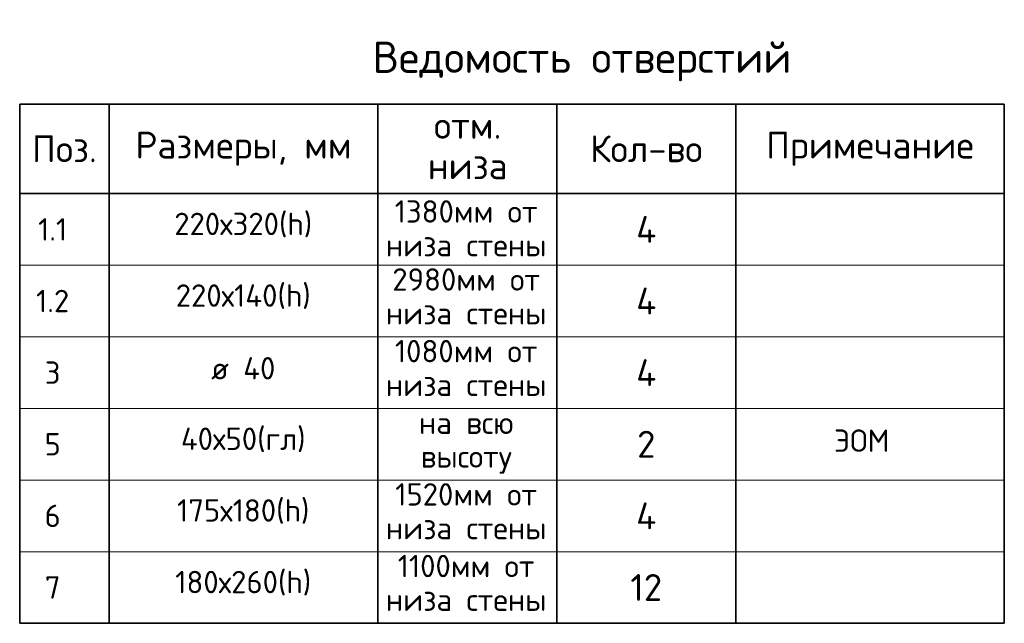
# Model space of a CAD drawing. Header units: millimetres. Extents: x 24002 to 102045, y -250 to 61883.
# Tile 31 of 31: x 83718 to 89218, y 50183 to 53554. Entities that reach past the tile are written whole.
import ezdxf

# ---------------------------------------------------------------- set-up
doc = ezdxf.new("R2010")
doc.units = ezdxf.units.MM
doc.layers.add('Standard', color=7, linetype='Continuous', lineweight=25)
doc.styles.add('ARIAL', font='ARIAL.TTF')
doc.styles.add('ISOCPEUR', font='ISOCPEUR')

msp = doc.modelspace()

# ---------------------------------------------------------------- linework, layer by layer
at = {"layer": 'Standard', "color": 7, "linetype": 'Continuous', "lineweight": 35, "transparency": 33554687}
for p, q in [((83718.3, 53083.5), (89218.3, 53083.5)), ((83718.3, 52583.5), (83718.3, 53083.5)), ((84218.3, 52583.5), (84218.3, 53083.5)), ((85718.3, 52583.5), (85718.3, 53083.5)), ((86718.3, 52583.5), (86718.3, 53083.5)), ((87718.3, 52583.5), (87718.3, 53083.5)), ((89218.3, 52583.5), (89218.3, 53083.5)), ((83718.3, 52583.5), (89218.3, 52583.5)), ((83718.3, 52183.5), (83718.3, 52583.5)), ((84218.3, 52183.5), (84218.3, 52583.5)), ((85718.3, 52183.5), (85718.3, 52583.5)), ((85718.3, 52183.5), (85718.3, 52583.5)), ((86718.3, 52183.5), (86718.3, 52583.5)), ((86718.3, 52183.5), (86718.3, 52583.5)), ((87718.3, 52183.5), (87718.3, 52583.5)), ((89218.3, 52183.5), (89218.3, 52583.5)), ((83718.3, 51783.5), (83718.3, 52183.5)), ((84218.3, 51783.5), (84218.3, 52183.5)), ((85718.3, 51783.5), (85718.3, 52183.5)), ((86718.3, 51783.5), (86718.3, 52183.5)), ((87718.3, 51783.5), (87718.3, 52183.5)), ((89218.3, 51783.5), (89218.3, 52183.5)), ((83718.3, 51383.5), (83718.3, 51783.5)), ((84218.3, 51383.5), (84218.3, 51783.5)), ((85718.3, 51383.5), (85718.3, 51783.5)), ((86718.3, 51383.5), (86718.3, 51783.5)), ((87718.3, 51383.5), (87718.3, 51783.5)), ((89218.3, 51383.5), (89218.3, 51783.5)), ((83718.3, 50183.5), (83718.3, 51383.5)), ((84218.3, 50183.5), (84218.3, 51383.5)), ((85718.3, 50183.5), (85718.3, 51383.5)), ((86718.3, 50183.5), (86718.3, 51383.5)), ((87718.3, 50183.5), (87718.3, 51383.5)), ((89218.3, 50183.5), (89218.3, 51383.5)), ((83718.3, 50183.5), (89218.3, 50183.5))]:
    msp.add_line(p, q, dxfattribs=at)
at = {"layer": 'Standard', "color": 7, "linetype": 'Continuous', "lineweight": 13, "transparency": 33554687}
for p, q in [((83718.3, 52183.5), (89218.3, 52183.5)), ((83718.3, 51783.5), (89218.3, 51783.5)), ((83718.3, 51783.5), (89218.3, 51783.5)), ((83718.3, 51783.5), (89218.3, 51783.5)), ((83718.3, 51383.5), (89218.3, 51383.5)), ((83718.3, 51383.5), (89218.3, 51383.5)), ((83718.3, 50983.5), (89218.3, 50983.5)), ((83718.3, 50583.5), (89218.3, 50583.5)), ((83718.3, 50183.5), (89218.3, 50183.5))]:
    msp.add_line(p, q, dxfattribs=at)
at = {"layer": 'Standard', "color": 7, "linetype": 'Continuous', "lineweight": 35, "transparency": 33554687}
for points in [[(83718.3, 51783.5), (83718.3, 51783.5)], [(84218.3, 51783.5), (84218.3, 51783.5)], [(87718.3, 51783.5), (87718.3, 51783.5)], [(89218.3, 51783.5), (89218.3, 51783.5)]]:
    msp.add_lwpolyline(points, close=True, dxfattribs=at)

# ---------------------------------------------------------------- texts
for s, insert, char_height, width, attachment_point, style in [('\\A1;{\\fISOCPEUR|i0|b0;\\H175.000000;\\W1.000000;\\C7;Ведомость отверстий}\\P', (85689.6, 53321), 175, 2501.25, 4, 'ISOCPEUR'), ('\\A1;{\\fISOCPEUR|i0|b0;\\H150.000000;\\W1.000000;\\C7;Размеры, мм}\\P', (84968.3, 52833.5), 150, 1243.125, 5, 'ISOCPEUR'), ('\\A1;{\\fISOCPEUR|i0|b0;\\H150.000000;\\W1.000000;\\C7;Кол-во}\\P', (87218.3, 52833.5), 150, 716.667, 5, 'ISOCPEUR'), ('\\A1;{\\fISOCPEUR|i0|b0;\\H150.000000;\\W1.000000;\\C7;Поз.}\\P', (83968.3, 52833.5), 150, 436.84, 5, 'ISOCPEUR'), ('\\A1;{\\fISOCPEUR|i0|b0;\\H150.000000;\\W1.000000;\\C7;Примечание}\\P', (88468.3, 52833.5), 150, 1168, 5, 'ISOCPEUR'), ('}\\P', (88468.3, 52383.5), 150, 51.955, 5, 'ARIAL'), ('}\\P', (88468.3, 51983.5), 150, 51.955, 5, 'ARIAL'), ('}\\P', (88468.3, 51983.5), 150, 51.955, 5, 'ARIAL'), ('}\\P', (88468.3, 51583.5), 150, 51.955, 5, 'ARIAL'), ('}\\P', (88468.3, 51583.5), 150, 51.955, 5, 'ARIAL')]:
    msp.add_mtext(s, dxfattribs=dict(at, insert=insert, char_height=char_height, width=width, attachment_point=attachment_point, style=style))
at = {"layer": 'Standard', "color": 7, "linetype": 'Continuous', "lineweight": 35, "transparency": 33554687, "insert": (86220.9, 53039.4), "char_height": 150, "width": 500.394, "attachment_point": 2, "line_spacing_factor": 0.903614, "style": 'ARIAL'}
msp.add_mtext('\\A1;{\\fISOCPEUR|i0|b0;\\H150.000000;\\W1.000000;\\C7;отм.}\\P{\\fISOCPEUR|i0|b0;\\H150.000000;\\W1.000000;\\C7;низа}\\P', dxfattribs=at)
at = {"layer": 'Standard', "color": 7, "linetype": 'Continuous', "lineweight": 50, "transparency": 33554687, "char_height": 125, "attachment_point": 2, "line_spacing_factor": 0.903614, "style": 'ARIAL'}
for s, insert, width in [('\\A1;{\\fISOCPEUR|i0|b0;\\H125.000000;\\W1.000000;\\C7;1380мм от}\\P{\\fISOCPEUR|i0|b0;\\H125.000000;\\W1.000000;\\C7;низа стены}\\P', (86212.1, 52546), 951.562), ('\\A1;{\\fISOCPEUR|i0|b0;\\H125.000000;\\W1.000000;\\C7;2980мм от}\\P{\\fISOCPEUR|i0|b0;\\H125.000000;\\W1.000000;\\C7;низа стены}\\P', (86212.1, 52166), 954.039), ('\\A1;{\\fISOCPEUR|i0|b0;\\H125.000000;\\W1.000000;\\C7;1080мм от}\\P{\\fISOCPEUR|i0|b0;\\H125.000000;\\W1.000000;\\C7;низа стены}\\P', (86212.1, 51766), 951.562), ('\\A1;{\\fISOCPEUR|i0|b0;\\H125.000000;\\W1.000000;\\C7;на всю}\\P{\\fISOCPEUR|i0|b0;\\H125.000000;\\W1.000000;\\C7;высоту}\\P', (86212.1, 51366), 609.866), ('\\A1;{\\fISOCPEUR|i0|b0;\\H125.000000;\\W1.000000;\\C7;1520мм от}\\P{\\fISOCPEUR|i0|b0;\\H125.000000;\\W1.000000;\\C7;низа стены}\\P', (86212.1, 50966), 951.562), ('\\A1;{\\fISOCPEUR|i0|b0;\\H125.000000;\\W1.000000;\\C7;1100мм от}\\P{\\fISOCPEUR|i0|b0;\\H125.000000;\\W1.000000;\\C7;низа стены}\\P', (86212.1, 50566), 949.139)]:
    msp.add_mtext(s, dxfattribs=dict(at, insert=insert, width=width))
at = {"layer": 'Standard', "color": 7, "linetype": 'Continuous', "lineweight": 13, "transparency": 33554687, "attachment_point": 5, "style": 'ISOCPEUR'}
for s, insert, char_height, width in [('\\A1;{\\fISOCPEUR|i0|b0;\\H125.000000;\\W1.000000;\\C7;220х320(h)}\\P', (84966.9, 52407.7), 125, 860.606), ('\\A1;{\\fISOCPEUR|i0|b0;\\H150.000000;\\W1.000000;\\C7;4}\\P', (87218.3, 52383.5), 150, 180), ('\\A1;{\\fISOCPEUR|i0|b0;\\H125.000000;\\W1.000000;\\C7;220х140(h)}\\P', (84966.9, 52007.7), 125, 846.269), ('\\A1;{\\fISOCPEUR|i0|b0;\\H150.000000;\\W1.000000;\\C7;4}\\P', (87218.3, 51983.5), 150, 180), ('\\A1;{\\fISOCPEUR|i0|b0;\\H125.000000;\\W1.000000;\\C7;ø 40}\\P', (84966.9, 51607.7), 125, 433.594), ('\\A1;{\\fISOCPEUR|i0|b0;\\H150.000000;\\W1.000000;\\C7;4}\\P', (87218.3, 51583.5), 150, 180), ('\\A1;{\\fISOCPEUR|i0|b0;\\H125.000000;\\W1.000000;\\C7;40х50(гл)}\\P', (84966.9, 51207.7), 125, 785.417), ('\\A1;{\\fISOCPEUR|i0|b0;\\H150.000000;\\W1.000000;\\C7;2}\\P', (87218.3, 51183.5), 150, 163.333), ('\\A1;{\\fISOCPEUR|i0|b0;\\H125.000000;\\W1.000000;\\C7;175х180(h)}\\P', (84966.9, 50807.7), 125, 806.818), ('\\A1;{\\fISOCPEUR|i0|b0;\\H150.000000;\\W1.000000;\\C7;4}\\P', (87218.3, 50783.5), 150, 180), ('\\A1;{\\fISOCPEUR|i0|b0;\\H125.000000;\\W1.000000;\\C7;180х260(h)}\\P', (84966.9, 50407.7), 125, 833.712), ('\\A1;{\\fISOCPEUR|i0|b0;\\H150.000000;\\W1.000000;\\C7;12}\\P', (87218.3, 50383.5), 150, 236.25)]:
    msp.add_mtext(s, dxfattribs=dict(at, insert=insert, char_height=char_height, width=width))
at = {"layer": 'Standard', "color": 7, "linetype": 'Continuous', "lineweight": 50, "transparency": 33554687, "char_height": 125, "attachment_point": 5, "style": 'ISOCPEUR'}
for s, insert, width in [('\\A1;{\\fISOCPEUR|i0|b0;\\H125.000000;\\W1.000000;\\C7;1.1}\\P', (83902.4, 52383.5), 205.263), ('\\A1;{\\fISOCPEUR|i0|b0;\\H125.000000;\\W1.000000;\\C7;1.2}\\P', (83902.4, 51983.5), 236.842), ('\\A1;{\\fISOCPEUR|i0|b0;\\H125.000000;\\W1.000000;\\C7;3}\\P', (83902.4, 51583.5), 136.111), ('\\A1;{\\fISOCPEUR|i0|b0;\\H125.000000;\\W1.000000;\\C7;ЭОМ}\\P', (88422.1, 51203.5), 370.37), ('\\A1;{\\fISOCPEUR|i0|b0;\\H125.000000;\\W1.000000;\\C7;5}\\P', (83902.4, 51183.5), 136.111), ('\\A1;{\\fISOCPEUR|i0|b0;\\H125.000000;\\W1.000000;\\C7;6}\\P', (83902.4, 50783.5), 136.111), ('\\A1;{\\fISOCPEUR|i0|b0;\\H125.000000;\\W1.000000;\\C7;7}\\P', (83902.4, 50383.5), 136.111)]:
    msp.add_mtext(s, dxfattribs=dict(at, insert=insert, width=width))

doc.saveas('drawing.dxf')
